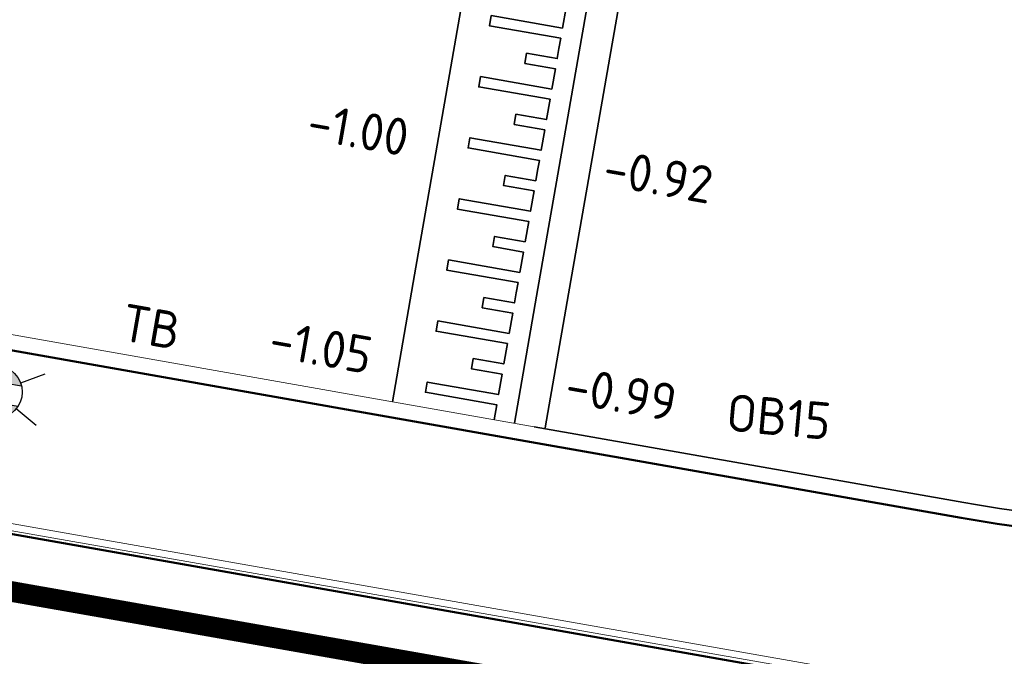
# Model space of a CAD drawing. Header units: metres. Extents: x 2514 to 227642, y 1683 to 852646.
# Tile 30 of 256: x 113560.52 to 113570.05, y 426407.59 to 426413.75. Entities that reach past the tile are written whole.
import ezdxf
from ezdxf.enums import TextEntityAlignment as Align
from ezdxf.lldxf.tags import DXFTag

# ---------------------------------------------------------------- set-up
doc = ezdxf.new("R2010")
doc.units = ezdxf.units.M
doc.linetypes.add('XX-CENTER', pattern=[8, 5, -1, 1, -1])
for name, color, linetype, lineweight in [('B-WE-KG-GRENS_PERCEEL-GV', 252, 'KG-PERCEEL', 18), ('N-WE-IE-MEUBILAIR_WEGMEUBILAIR_LICHTMAST-S', 7, 'Continuous', 25), ('N-WE-KG-WERKGRENS-G', 7, 'XX-CENTER', 35), ('N-WE-VH-DREMPEL_BESTRAAT-G', 1, 'Continuous', 35), ('N-WE-VH-KANTOPSLUITING-T18', 1, 'Continuous', 18), ('N-WE-VH-KANTOPSLUITING_ACHTERKANTBAND-G', 1, 'Continuous', 50), ('N-WE-VH-KANTOPSLUITING_OPSLUITBAND_100X200-G', 1, 'Continuous', 18), ('N-WE-VH-KANTOPSLUITING_OPSLUITBAND_150X250-G', 1, 'Continuous', 35), ('N-WE-VH-KANTOPSLUITING_TROTTOIRBAND_130 150-G', 2, 'Continuous', 13), ('N-WE-VH-NAP-T18', 1, 'Continuous', 18)]:
    doc.layers.add(name, color=color, linetype=linetype, lineweight=lineweight)
doc.styles.add('ISO', font='NLCS-ISO.ttf')
doc.styles.add('NLCS-ISO', font='NLCS-ISO.ttf', dxfattribs={"height": 1.8})
doc.styles.add('NLCS-ISO-M200-T18', font='NLCS-ISO.ttf', dxfattribs={"height": 0.36})
doc.styles.get("Standard").update_dxf_attribs({"font": 'romans'})
tags = doc.linetypes.add('KG-PERCEEL', pattern='A,5.5,-2,["P",Standard,S=1.8,R=0,X=-0.5,Y=-0.9],-2,5.5,-2,[5,NLCS.SHX,S=0.75,R=0,X=0,Y=0],-2', length=19).pattern_tags.tags
tags[6] = DXFTag(74, 10)

# ---------------------------------------------------------------- blocks, each defined once
blk = doc.blocks.new('N-SIE-WEG_LICHTMAST-SO')
h = blk.add_hatch(color=256)
h.paths.add_polyline_path([(1.163, 0.5, 0.658505), (-1.163, 0.5)])
h.paths.add_polyline_path([(-1.163, -0.5, 0.658505), (1.163, -0.5)])
at = {"flags": 128}
for points in [[(0, 1.266), (0, 2.531)], [(-2.192, 1.266), (-1.096, 0.633)], [(1.096, 0.633), (2.192, 1.266)], [(-1.163, 0.5), (1.163, 0.5)], [(-2.192, -1.266), (-1.096, -0.633)], [(-1.163, -0.5), (1.163, -0.5)], [(2.192, -1.266), (1.096, -0.633)], [(0, -1.266), (0, -2.531)]]:
    blk.add_lwpolyline(points, dxfattribs=at)
at = {"ltscale": 0.5}
blk.add_circle((0, 0), 1.266, dxfattribs=at)
at = {"style": 'NLCS-ISO'}
blk.add_attdef('TYPE', text='', height=1.8, dxfattribs=at).set_placement((0, 2.531), align=Align.BOTTOM_CENTER)

msp = doc.modelspace()

# ---------------------------------------------------------------- linework, layer by layer
at = {"layer": 'B-WE-KG-GRENS_PERCEEL-GV', "ltscale": 0.2}
msp.add_lwpolyline([(113551.049, 426410.452), (113549.28, 426409.214), (113540.734, 426361.316), (113541.776, 426359.403), (113560.026, 426356.16), (113569.017, 426407.301)], close=True, dxfattribs=at)
at = {"layer": 'N-WE-KG-WERKGRENS-G', "ltscale": 0.5, "const_width": 0.2, "flags": 128}
msp.add_lwpolyline([(113539.6523, 426425.5412), (113533.0341, 426426.5791), (113512.9782, 426310.8848), (113509.1064, 426305.0945), (113507.0385, 426292.7303), (113504.7285, 426279.3961), (113497.9494, 426267.3921), (113491.7209, 426263.9048), (113496.1356, 426256.365), (113502.4347, 426260.0533, -0.182232), (113509.8382, 426261.3181, -0.126544), (113516.6421, 426258.0895), (113523.8279, 426262.8288), (113521.668, 426266.1037), (113525.9803, 426265.334), (113539.2906, 426339.5711), (113541.8631, 426353.1058), (113543.7162, 426365.7201), (113550.1778, 426401.905), (113551.547, 426409.7795), (113574.5527, 426405.7343), (113573.1566, 426397.5063), (113607.1979, 426391.5728), (113606.9143, 426389.9455), (113619.1621, 426387.8447), (113613.6087, 426356.2747), (113601.1821, 426358.2755), (113600.8451, 426356.1823), (113597.9542, 426356.6478), (113593.5618, 426350.5466), (113574.9699, 426354.0027), (113574.3274, 426350.5459), (113615.6337, 426343.6906), (113593.5703, 426263.6986, 0.356973), (113596.5831, 426256.8903), (113595.271, 426248.6985), (113599.4872, 426248.0231), (113601.0537, 426254.8675), (113602.7197, 426255.8687), (113636.9006, 426249.8432), (113711.239, 426237.2511), (113711.0778, 426236.3497), (113716.5261, 426235.5332), (113716.6853, 426236.595), (113718.5117, 426236.3213), (113734.1034, 426277.3535), (113735.8654, 426278.6174), (113776.1818, 426271.5747), (113774.5639, 426262.9962), (113804.2562, 426257.9996), (113798.2736, 426223.759), (113796.4691, 426212.743), (113816.7166, 426209.1888), (113821.5323, 426236.979), (113822.4491, 426236.8201), (113823.3883, 426242.0342), (113822.1323, 426242.2605), (113830.1084, 426272.9398), (113832.6852, 426287.5706), (113850.9832, 426284.5433), (113878.7994, 426279.9898), (113865.1984, 426203.1316), (113884.2456, 426200.0972), (113884.4585, 426196.3745), (113883.4463, 426190.3971), (113921.214, 426183.978), (113921.482, 426185.3276), (113923.7777, 426184.8717), (113926.2232, 426198.0931), (113928.4491, 426210.7448), (113964.9069, 426204.4202), (113960.406, 426178.6017), (113963.5607, 426178.1336), (113967.7342, 426203.4009), (113997.5154, 426198.1934), (113998.702, 426198.0055), (113998.957, 426199.616), (114022.3754, 426195.6335), (114018.2607, 426170.6206), (114024.1765, 426169.6474), (114029.0853, 426200.3945), (114026.4476, 426200.718), (114031.4993, 426230.0876), (114054.44, 426226.2477), (114057.4769, 426225.6957), (114056.8409, 426222.1968), (114059.9608, 426221.6264), (114065.6499, 426244.3543), (114035.5897, 426249.2175), (114041.1838, 426283.3986), (114056.0732, 426280.709), (114056.7206, 426283.6982), (114042.1853, 426286.1638), (114046.9153, 426313.1603), (114065.3403, 426310.0784), (114066.4022, 426316.804), (114058.9156, 426317.879), (114056.3004, 426327.3436), (114067.7902, 426392.7723), (114039.1455, 426397.9085), (113967.8045, 426410.1268), (113958.5804, 426362.9095), (114027.8586, 426351.3923), (114036.5561, 426349.8264), (114034.3171, 426336.7938), (114032.0431, 426337.1942), (114031.4975, 426333.9472), (114035.3432, 426333.2827), (114031.4092, 426310.1623), (113989.9818, 426317.4523), (113994.2104, 426340.5504), (114008.8701, 426338.0227), (114009.5247, 426341.4333), (113875.2078, 426365.5126)], format="xyb", dxfattribs=at)
at = {"layer": 'N-WE-VH-DREMPEL_BESTRAAT-G'}
for points in [[(113564.9632, 426414.8247), (113564.7566, 426413.6426), (113564.55, 426412.4605), (113564.3435, 426411.2785), (113564.1288, 426410.0503)], [(113566.1453, 426414.6181), (113565.9387, 426413.436), (113565.7321, 426412.254), (113565.5255, 426411.0719), (113565.3107, 426409.8428)], [(113566.4408, 426414.5665), (113566.2342, 426413.3844), (113566.0277, 426412.2023), (113565.8211, 426411.0202), (113565.6078, 426409.7998)], [(113565.1138, 426409.8778), (113565.1391, 426410.0227), (113564.4496, 426410.1432), (113564.4668, 426410.2417), (113565.1564, 426410.1212), (113565.1908, 426410.3182), (113564.8953, 426410.3699), (113564.9125, 426410.4684), (113565.208, 426410.4168), (113565.2424, 426410.6138), (113564.5529, 426410.7343), (113564.5701, 426410.8328), (113565.2597, 426410.7123), (113565.2941, 426410.9093), (113564.9986, 426410.9609), (113565.0158, 426411.0594), (113565.3113, 426411.0078), (113565.3285, 426411.1063), (113565.3457, 426411.2048), (113564.6562, 426411.3253), (113564.6734, 426411.4238), (113565.363, 426411.3033), (113565.3974, 426411.5003), (113565.1019, 426411.552), (113565.1191, 426411.6505), (113565.4146, 426411.5988), (113565.449, 426411.7959), (113564.7595, 426411.9164), (113564.7767, 426412.0149), (113565.4663, 426411.8944), (113565.5007, 426412.0914), (113565.2052, 426412.143), (113565.2224, 426412.2415), (113565.5179, 426412.1899), (113565.5351, 426412.2884), (113565.5523, 426412.3869), (113564.8628, 426412.5074), (113564.88, 426412.6059), (113565.5695, 426412.4854), (113565.604, 426412.6824), (113565.3085, 426412.7341), (113565.3257, 426412.8326), (113565.6212, 426412.7809), (113565.6556, 426412.9779), (113564.9661, 426413.0984), (113564.9833, 426413.197), (113565.6728, 426413.0764), (113565.7073, 426413.2735), (113565.4118, 426413.3251), (113565.429, 426413.4236), (113565.7245, 426413.372), (113565.7417, 426413.4705), (113565.7589, 426413.569), (113565.0694, 426413.6895), (113565.0866, 426413.788), (113565.7761, 426413.6675), (113565.8106, 426413.8645)]]:
    msp.add_lwpolyline(points, dxfattribs=at)
at = {"layer": 'N-WE-VH-KANTOPSLUITING_ACHTERKANTBAND-G', "ltscale": 0.2}
for p, q in [((113544.6216, 426413.3335), (113565.4756, 426409.6614)), ((113549.5432, 426410.6899), (113575.4761, 426406.1236))]:
    msp.add_line(p, q, dxfattribs=at)
at = {"layer": 'N-WE-VH-KANTOPSLUITING_ACHTERKANTBAND-G', "ltscale": 0.2, "flags": 128}
msp.add_lwpolyline([(113565.4756, 426409.6614), (113569.6343, 426408.9291, 0.062334), (113573.3925, 426408.7419), (113575.822, 426408.9237, -0.062334), (113579.5057, 426408.7402), (113584.4137, 426407.876)], format="xyb", dxfattribs=at)
at = {"layer": 'N-WE-VH-KANTOPSLUITING_OPSLUITBAND_100X200-G', "ltscale": 0.2}
msp.add_lwpolyline([(113549.4622, 426410.8057), (113575.5918, 426406.2047), (113574.8524, 426401.9869)], dxfattribs=at)
at = {"layer": 'N-WE-VH-KANTOPSLUITING_OPSLUITBAND_150X250-G', "ltscale": 0.2, "flags": 128}
msp.add_lwpolyline([(113565.5016, 426409.8092), (113569.6603, 426409.0769, 0.062334), (113573.3813, 426408.8915), (113575.8108, 426409.0733, -0.062334), (113579.5317, 426408.8879), (113584.4397, 426408.0237)], format="xyb", dxfattribs=at)
at = {"layer": 'N-WE-VH-KANTOPSLUITING_TROTTOIRBAND_130 150-G', "ltscale": 0.2}
msp.add_line((113544.6476, 426413.4812), (113565.5016, 426409.8092), dxfattribs=at)

# ---------------------------------------------------------------- block references
at = {"layer": 'N-WE-IE-MEUBILAIR_WEGMEUBILAIR_LICHTMAST-S', "xscale": 0.2, "yscale": 0.2, "zscale": 0.2, "rotation": 350.1566500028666}
msp.add_blockref('N-SIE-WEG_LICHTMAST-SO', (113560.2937, 426410.1456), dxfattribs=at)

# ---------------------------------------------------------------- texts
at = {"layer": 'N-WE-VH-KANTOPSLUITING-T18', "style": 'NLCS-ISO-M200-T18'}
for s, rotation, p in [('TB', 350.05005, (113561.4862, 426410.649)), ('OB15', 354.82863, (113567.3504, 426409.7718))]:
    msp.add_text(s, height=0.36, rotation=rotation, dxfattribs=at).set_placement(p)
at = {"layer": 'N-WE-VH-NAP-T18', "style": 'ISO'}
for s, p in [('-1.00', (113563.2872, 426412.5925)), ('-0.92', (113566.1526, 426412.1474)), ('-1.05', (113562.9182, 426410.4888)), ('-0.99', (113565.7835, 426410.0438))]:
    msp.add_text(s, height=0.36, rotation=350.05005, dxfattribs=at).set_placement(p)

doc.saveas('drawing.dxf')
